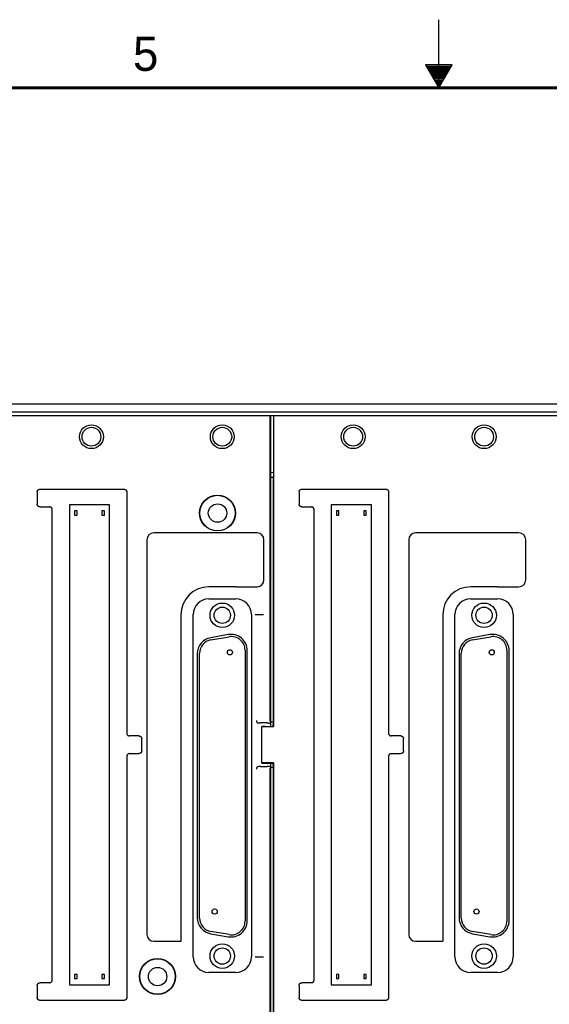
# Model space of a CAD drawing. Header units: inches. Extents: x 0 to 34, y 0 to 22.
# Tile 8 of 18: x 13.9 to 17.8, y 14.8 to 22. Entities that reach past the tile are written whole.
import ezdxf

# ---------------------------------------------------------------- set-up
doc = ezdxf.new("R2010")
doc.units = ezdxf.units.IN
doc.header["$LTSCALE"] = 1.87
doc.header["$MEASUREMENT"] = 0
doc.layers.get('0').update_dxf_attribs({"linetype": 'CONTINUOUS'})
doc.styles.get("Standard").update_dxf_attribs({"font": 'txt', "width": 0.8})

msp = doc.modelspace()

# ---------------------------------------------------------------- linework, layer by layer
at = {"color": 2, "linetype": 'CONTINUOUS'}
for p, q in [((17, 21.5), (17, 22)), ((16.902, 21.6697), (17, 21.5)), ((17.098, 21.6697), (16.902, 21.6697)), ((17, 21.5), (17.098, 21.6697)), ((16.9076, 21.66), (17.0924, 21.66)), ((16.9134, 21.65), (17.0866, 21.65)), ((16.9192, 21.64), (17.0808, 21.64)), ((16.925, 21.63), (17.0751, 21.63)), ((16.9307, 21.62), (17.0693, 21.62)), ((16.9365, 21.61), (17.0635, 21.61)), ((16.9423, 21.6), (17.0578, 21.6)), ((16.9481, 21.59), (17.052, 21.59)), ((16.9538, 21.58), (17.0462, 21.58)), ((16.9596, 21.57), (17.0404, 21.57)), ((16.9654, 21.56), (17.0347, 21.56)), ((16.9712, 21.55), (17.0289, 21.55)), ((16.9769, 21.54), (17.0231, 21.54)), ((16.9827, 21.53), (17.0173, 21.53)), ((16.9885, 21.52), (17.0116, 21.52)), ((16.9942, 21.51), (17.0058, 21.51))]:
    msp.add_line(p, q, dxfattribs=at)
at = {"color": 7, "linetype": 'CONTINUOUS'}
for p, q in [((6.2977, 19.181), (23.4577, 19.181)), ((23.4577, 19.121), (6.2977, 19.121)), ((6.3077, 19.096), (15.7377, 19.096)), ((15.7649, 19.0932), (6.3105, 19.0932)), ((15.7377, 19.096), (15.7657, 19.094)), ((15.7577, 19.096), (15.7577, 19.0946)), ((15.7577, 19.096), (23.4477, 19.096)), ((15.789, 19.0939), (15.7577, 19.096)), ((15.7657, 19.094), (15.7649, 19.0932)), ((15.7649, 16.8541), (15.7649, 19.0932)), ((15.7657, 19.094), (15.7657, 18.646)), ((15.789, 19.0939), (15.789, 18.677)), ((15.789, 19.0939), (15.7893, 19.0932)), ((15.7893, 19.0932), (15.7893, 16.8141)), ((23.4449, 19.0932), (15.7893, 19.0932)), ((15.789, 18.677), (15.7657, 18.6794)), ((15.7677, 18.646), (15.7657, 18.646)), ((15.7677, 16.816), (15.7677, 18.646)), ((15.7677, 18.6452), (15.7877, 18.6452)), ((15.7879, 18.646), (15.7877, 18.6452)), ((15.7877, 16.8467), (15.7877, 18.6452)), ((15.7879, 18.6771), (15.7879, 18.646)), ((14.0557, 18.536), (14.0557, 18.446)), ((14.0757, 18.556), (14.6917, 18.556)), ((14.7117, 18.536), (14.7117, 16.766)), ((15.9759, 18.536), (15.9759, 18.446)), ((15.9959, 18.556), (16.6119, 18.556)), ((16.6319, 18.536), (16.6319, 16.766)), ((14.0757, 18.426), (14.1457, 18.426)), ((14.2912, 18.441), (14.2912, 14.921)), ((14.5862, 18.441), (14.2912, 18.441)), ((14.5862, 14.921), (14.5862, 18.441)), ((15.9959, 18.426), (16.0659, 18.426)), ((16.2112, 18.441), (16.2112, 14.921)), ((16.5062, 18.441), (16.2112, 18.441)), ((16.5062, 14.921), (16.5062, 18.441)), ((14.1657, 14.956), (14.1657, 18.406)), ((14.3297, 18.3965), (14.3297, 18.3655)), ((14.3477, 18.3965), (14.3297, 18.3965)), ((14.3297, 18.3655), (14.3477, 18.3655)), ((14.3477, 18.3655), (14.3477, 18.3965)), ((14.5297, 18.3965), (14.5297, 18.3655)), ((14.5477, 18.3965), (14.5297, 18.3965)), ((14.5297, 18.3655), (14.5477, 18.3655)), ((14.5477, 18.3655), (14.5477, 18.3965)), ((16.0859, 14.956), (16.0859, 18.406)), ((16.2497, 18.3965), (16.2497, 18.3655)), ((16.2677, 18.3965), (16.2497, 18.3965)), ((16.2497, 18.3655), (16.2677, 18.3655)), ((16.2677, 18.3655), (16.2677, 18.3965)), ((16.4497, 18.3965), (16.4497, 18.3655)), ((16.4677, 18.3965), (16.4497, 18.3965)), ((16.4497, 18.3655), (16.4677, 18.3655)), ((16.4677, 18.3655), (16.4677, 18.3965)), ((15.6677, 18.235), (14.9097, 18.235)), ((17.5877, 18.235), (16.8297, 18.235)), ((14.8597, 18.185), (14.8597, 15.29)), ((15.7177, 17.89), (15.7177, 18.185)), ((16.7797, 18.185), (16.7797, 15.29)), ((17.6377, 17.89), (17.6377, 18.185)), ((15.5117, 17.84), (15.3147, 17.84)), ((15.5117, 17.8396), (15.6677, 17.84)), ((17.4317, 17.84), (17.2347, 17.84)), ((15.3137, 17.7511), (15.5117, 17.7511)), ((17.2337, 17.7511), (17.4317, 17.7511)), ((15.1097, 17.635), (15.1097, 15.24)), ((15.1985, 15.126), (15.1985, 17.636)), ((15.6269, 17.636), (15.6269, 15.126)), ((15.654, 17.636), (15.7155, 17.636)), ((17.0297, 17.635), (17.0297, 15.24)), ((17.1185, 15.126), (17.1185, 17.636)), ((17.5469, 17.636), (17.5469, 15.126)), ((15.4553, 17.4891), (15.3283, 17.4667)), ((17.3753, 17.4891), (17.2483, 17.4667)), ((15.3283, 17.45), (15.4623, 17.4736)), ((17.2483, 17.45), (17.3823, 17.4736)), ((15.2292, 17.3486), (15.2292, 15.4134)), ((15.2457, 15.4104), (15.2457, 17.3515)), ((15.5797, 17.3751), (15.5797, 15.3868)), ((15.5962, 15.391), (15.5962, 17.371)), ((17.1492, 17.3486), (17.1492, 15.4134)), ((17.1657, 15.4104), (17.1657, 17.3515)), ((17.4997, 17.3751), (17.4997, 15.3868)), ((17.5162, 15.391), (17.5162, 17.371)), ((15.6684, 16.8431), (15.6671, 16.8463)), ((15.7423, 16.841), (15.6934, 16.841)), ((15.7652, 16.8441), (15.7673, 16.8388)), ((15.7877, 16.8467), (15.7677, 16.8467)), ((15.7856, 16.816), (15.7877, 16.8467)), ((15.7887, 16.816), (15.7877, 16.8467)), ((15.7017, 16.5473), (15.7017, 16.8146)), ((15.7017, 16.8141), (15.7893, 16.8141)), ((15.7267, 16.816), (15.7887, 16.816)), ((15.7893, 16.8141), (15.7887, 16.816)), ((14.8017, 16.746), (14.7317, 16.746)), ((14.8217, 16.636), (14.8217, 16.726)), ((16.7219, 16.746), (16.6519, 16.746)), ((16.7419, 16.636), (16.7419, 16.726)), ((14.7317, 16.616), (14.8017, 16.616)), ((16.6519, 16.616), (16.7219, 16.616)), ((14.7117, 16.596), (14.7117, 14.826)), ((15.7893, 16.5478), (15.7017, 16.5478)), ((15.7267, 16.546), (15.7887, 16.546)), ((15.7677, 14.716), (15.7677, 16.546)), ((15.7877, 16.5152), (15.7856, 16.546)), ((15.7877, 16.5152), (15.7887, 16.546)), ((15.7893, 16.5478), (15.7887, 16.546)), ((15.7893, 16.5478), (15.7893, 14.2688)), ((16.6319, 16.596), (16.6319, 14.826)), ((15.6671, 16.5156), (15.6684, 16.5188)), ((15.6934, 16.521), (15.7423, 16.521)), ((15.7649, 14.2688), (15.7649, 16.5079)), ((15.7673, 16.5231), (15.7652, 16.5178)), ((15.7877, 16.5152), (15.7677, 16.5152)), ((15.7877, 14.7167), (15.7877, 16.5152)), ((14.9097, 15.24), (15.1104, 15.24)), ((15.4623, 15.2883), (15.3283, 15.3119)), ((15.3283, 15.2952), (15.4553, 15.2728)), ((16.8297, 15.24), (17.0304, 15.24)), ((17.3823, 15.2883), (17.2483, 15.3119)), ((17.2483, 15.2952), (17.3753, 15.2728)), ((15.654, 15.126), (15.7155, 15.126)), ((14.3477, 14.9965), (14.3297, 14.9965)), ((14.3297, 14.9965), (14.3297, 14.9655)), ((14.3297, 14.9655), (14.3477, 14.9655)), ((14.3477, 14.9655), (14.3477, 14.9965)), ((14.5477, 14.9965), (14.5297, 14.9965)), ((14.5297, 14.9965), (14.5297, 14.9655)), ((14.5297, 14.9655), (14.5477, 14.9655)), ((14.5477, 14.9655), (14.5477, 14.9965)), ((15.5117, 15.0108), (15.3137, 15.0108)), ((16.2677, 14.9965), (16.2497, 14.9965)), ((16.2497, 14.9965), (16.2497, 14.9655)), ((16.2497, 14.9655), (16.2677, 14.9655)), ((16.2677, 14.9655), (16.2677, 14.9965)), ((16.4677, 14.9965), (16.4497, 14.9965)), ((16.4497, 14.9965), (16.4497, 14.9655)), ((16.4497, 14.9655), (16.4677, 14.9655)), ((16.4677, 14.9655), (16.4677, 14.9965)), ((17.4317, 15.0108), (17.2337, 15.0108)), ((14.0557, 14.916), (14.0557, 14.826)), ((14.1457, 14.936), (14.0757, 14.936)), ((14.2912, 14.921), (14.5862, 14.921)), ((15.9759, 14.916), (15.9759, 14.826)), ((16.0659, 14.936), (15.9959, 14.936)), ((16.2112, 14.921), (16.5062, 14.921)), ((14.6917, 14.806), (14.0757, 14.806)), ((16.6119, 14.806), (15.9959, 14.806))]:
    msp.add_line(p, q, dxfattribs=at)
at = {"color": 7, "linetype": 'CONTINUOUS', "const_width": 0.02}
msp.add_lwpolyline([(33.5, 21.5), (0.5, 21.5)], dxfattribs=at)
at = {"color": 7, "linetype": 'CONTINUOUS'}
for centre, radius in [((14.4527, 18.941), 0.0875), ((14.4527, 18.941), 0.069), ((15.4127, 18.941), 0.0875), ((15.4127, 18.941), 0.069), ((16.3729, 18.941), 0.0875), ((16.3727, 18.941), 0.069), ((17.3329, 18.941), 0.0875), ((17.3327, 18.941), 0.069), ((15.3777, 18.381), 0.1317), ((15.3777, 18.381), 0.13), ((15.3777, 18.381), 0.0675), ((15.4127, 17.631), 0.09), ((17.3327, 17.631), 0.09), ((15.4127, 17.631), 0.06), ((17.3327, 17.631), 0.06), ((15.4687, 17.359), 0.019), ((17.3887, 17.359), 0.019), ((15.3567, 15.4575), 0.019), ((17.2767, 15.4575), 0.019), ((15.4127, 15.131), 0.09), ((15.4127, 15.131), 0.06), ((17.3327, 15.131), 0.09), ((17.3327, 15.131), 0.06), ((14.9377, 14.981), 0.1317), ((14.9377, 14.981), 0.13), ((14.9377, 14.981), 0.0675)]:
    msp.add_circle(centre, radius, dxfattribs=at)
for centre, radius, start, end in [((14.9097, 18.185), 0.05, 90, 180), ((15.6677, 18.185), 0.05, 0, 90), ((16.8297, 18.185), 0.05, 90, 180), ((17.5877, 18.185), 0.05, 0, 90), ((15.6677, 17.89), 0.05, 270, 360), ((17.5877, 17.89), 0.05, 270, 360), ((15.3147, 17.635), 0.205, 90, 180), ((17.2347, 17.635), 0.205, 90, 180), ((15.3137, 17.636), 0.1152, 90, 180), ((15.5117, 17.636), 0.1152, 0, 90), ((17.2337, 17.636), 0.1152, 90, 180), ((17.4317, 17.636), 0.1152, 0, 90), ((15.4762, 17.371), 0.12, 0, 100), ((17.3962, 17.371), 0.12, 0, 100), ((15.3492, 17.3486), 0.12, 100, 180), ((15.3457, 17.3515), 0.1, 100, 180), ((15.4797, 17.3751), 0.1, 0, 100), ((17.2692, 17.3486), 0.12, 100, 180), ((17.2657, 17.3515), 0.1, 100, 180), ((17.3997, 17.3751), 0.1, 0, 100), ((15.3492, 15.4134), 0.12, 180, 260), ((15.3457, 15.4104), 0.1, 180, 260), ((15.4762, 15.391), 0.12, 260, 360), ((15.4797, 15.3868), 0.1, 260, 360), ((17.2692, 15.4134), 0.12, 180, 260), ((17.2657, 15.4104), 0.1, 180, 260), ((17.3962, 15.391), 0.12, 260, 360), ((17.3997, 15.3868), 0.1, 260, 360), ((14.9097, 15.29), 0.05, 180, 270), ((16.8297, 15.29), 0.05, 180, 270), ((15.3137, 15.126), 0.1152, 180, 270), ((15.5117, 15.126), 0.1152, 270, 0), ((17.2337, 15.126), 0.1152, 180, 270), ((17.4317, 15.126), 0.1152, 270, 0)]:
    msp.add_arc(centre, radius, start, end, dxfattribs=at)
for points, knots in [([(14.0557, 18.536), (14.0557, 18.5366), (14.0557, 18.5378), (14.056, 18.5396), (14.0564, 18.5414), (14.057, 18.5432), (14.0578, 18.5449), (14.0587, 18.5465), (14.0597, 18.548), (14.0609, 18.5495), (14.0622, 18.5508), (14.0636, 18.5519), (14.0651, 18.553), (14.0667, 18.5539), (14.0684, 18.5546), (14.0702, 18.5552), (14.072, 18.5556), (14.0738, 18.5559), (14.0751, 18.556), (14.0757, 18.556)], [0, 0, 0, 0, 0.058832, 0.117676, 0.176484, 0.235334, 0.294125, 0.352977, 0.411758, 0.470611, 0.529389, 0.588242, 0.647023, 0.705875, 0.764666, 0.823516, 0.882324, 0.941168, 1, 1, 1, 1]), ([(14.6917, 18.556), (14.6923, 18.556), (14.6935, 18.5559), (14.6954, 18.5556), (14.6972, 18.5552), (14.6989, 18.5546), (14.7006, 18.5539), (14.7022, 18.553), (14.7038, 18.5519), (14.7052, 18.5508), (14.7065, 18.5495), (14.7077, 18.548), (14.7087, 18.5465), (14.7096, 18.5449), (14.7104, 18.5432), (14.7109, 18.5414), (14.7114, 18.5396), (14.7116, 18.5378), (14.7117, 18.5366), (14.7117, 18.536)], [0, 0, 0, 0, 0.058832, 0.117676, 0.176484, 0.235334, 0.294125, 0.352977, 0.411758, 0.470611, 0.529389, 0.588242, 0.647023, 0.705875, 0.764666, 0.823516, 0.882324, 0.941168, 1, 1, 1, 1]), ([(15.9759, 18.536), (15.9759, 18.5366), (15.9759, 18.5378), (15.9762, 18.5396), (15.9766, 18.5414), (15.9772, 18.5432), (15.978, 18.5449), (15.9789, 18.5465), (15.9799, 18.548), (15.9811, 18.5495), (15.9824, 18.5508), (15.9838, 18.5519), (15.9853, 18.553), (15.9869, 18.5539), (15.9886, 18.5546), (15.9904, 18.5552), (15.9922, 18.5556), (15.994, 18.5559), (15.9953, 18.556), (15.9959, 18.556)], [0, 0, 0, 0, 0.058832, 0.117676, 0.176484, 0.235334, 0.294125, 0.352977, 0.411758, 0.470611, 0.529389, 0.588242, 0.647023, 0.705875, 0.764666, 0.823516, 0.882324, 0.941168, 1, 1, 1, 1]), ([(16.6119, 18.556), (16.6125, 18.556), (16.6137, 18.5559), (16.6156, 18.5556), (16.6174, 18.5552), (16.6191, 18.5546), (16.6208, 18.5539), (16.6224, 18.553), (16.624, 18.5519), (16.6254, 18.5508), (16.6267, 18.5495), (16.6279, 18.548), (16.6289, 18.5465), (16.6298, 18.5449), (16.6306, 18.5432), (16.6311, 18.5414), (16.6316, 18.5396), (16.6318, 18.5378), (16.6319, 18.5366), (16.6319, 18.536)], [0, 0, 0, 0, 0.058832, 0.117676, 0.176484, 0.235334, 0.294125, 0.352977, 0.411758, 0.470611, 0.529389, 0.588242, 0.647023, 0.705875, 0.764666, 0.823516, 0.882324, 0.941168, 1, 1, 1, 1]), ([(14.0757, 18.426), (14.0751, 18.426), (14.0738, 18.426), (14.072, 18.4263), (14.0702, 18.4267), (14.0684, 18.4273), (14.0667, 18.428), (14.0651, 18.4289), (14.0636, 18.43), (14.0622, 18.4312), (14.0609, 18.4325), (14.0597, 18.4339), (14.0587, 18.4354), (14.0578, 18.437), (14.057, 18.4387), (14.0564, 18.4405), (14.056, 18.4423), (14.0557, 18.4441), (14.0557, 18.4453), (14.0557, 18.446)], [0, 0, 0, 0, 0.058832, 0.117676, 0.176484, 0.235334, 0.294125, 0.352977, 0.411758, 0.470611, 0.529389, 0.588242, 0.647023, 0.705875, 0.764666, 0.823516, 0.882324, 0.941168, 1, 1, 1, 1]), ([(14.1657, 18.406), (14.1657, 18.4066), (14.1656, 18.4078), (14.1654, 18.4096), (14.1649, 18.4114), (14.1644, 18.4132), (14.1636, 18.4149), (14.1627, 18.4165), (14.1617, 18.418), (14.1605, 18.4195), (14.1592, 18.4208), (14.1578, 18.4219), (14.1562, 18.423), (14.1546, 18.4239), (14.1529, 18.4246), (14.1512, 18.4252), (14.1494, 18.4256), (14.1475, 18.4259), (14.1463, 18.426), (14.1457, 18.426)], [0, 0, 0, 0, 0.058832, 0.117676, 0.176484, 0.235334, 0.294125, 0.352977, 0.411758, 0.470611, 0.529389, 0.588242, 0.647023, 0.705875, 0.764666, 0.823516, 0.882324, 0.941168, 1, 1, 1, 1]), ([(15.9959, 18.426), (15.9953, 18.426), (15.994, 18.426), (15.9922, 18.4263), (15.9904, 18.4267), (15.9886, 18.4273), (15.9869, 18.428), (15.9853, 18.4289), (15.9838, 18.43), (15.9824, 18.4312), (15.9811, 18.4325), (15.9799, 18.4339), (15.9789, 18.4354), (15.978, 18.437), (15.9772, 18.4387), (15.9766, 18.4405), (15.9762, 18.4423), (15.9759, 18.4441), (15.9759, 18.4453), (15.9759, 18.446)], [0, 0, 0, 0, 0.058832, 0.117676, 0.176484, 0.235334, 0.294125, 0.352977, 0.411758, 0.470611, 0.529389, 0.588242, 0.647023, 0.705875, 0.764666, 0.823516, 0.882324, 0.941168, 1, 1, 1, 1]), ([(16.0859, 18.406), (16.0859, 18.4066), (16.0858, 18.4078), (16.0856, 18.4096), (16.0851, 18.4114), (16.0846, 18.4132), (16.0838, 18.4149), (16.0829, 18.4165), (16.0819, 18.418), (16.0807, 18.4195), (16.0794, 18.4208), (16.078, 18.4219), (16.0764, 18.423), (16.0748, 18.4239), (16.0731, 18.4246), (16.0714, 18.4252), (16.0696, 18.4256), (16.0677, 18.4259), (16.0665, 18.426), (16.0659, 18.426)], [0, 0, 0, 0, 0.058832, 0.117676, 0.176484, 0.235334, 0.294125, 0.352977, 0.411758, 0.470611, 0.529389, 0.588242, 0.647023, 0.705875, 0.764666, 0.823516, 0.882324, 0.941168, 1, 1, 1, 1]), ([(17.4317, 17.8396), (17.4488, 17.8396), (17.4832, 17.8401), (17.5352, 17.8399), (17.5701, 17.84), (17.5877, 17.84)], [0, 0, 0, 0, 0.328323, 0.661655, 1, 1, 1, 1]), ([(15.6671, 16.8463), (15.6671, 16.8464), (15.667, 16.8467), (15.6669, 16.8474), (15.6668, 16.8484), (15.6666, 16.8497), (15.6665, 16.8515), (15.6663, 16.8537), (15.6662, 16.8563), (15.6661, 16.8581), (15.666, 16.8591)], [0, 0, 0, 0, 0.028223, 0.078427, 0.154622, 0.259796, 0.396573, 0.566293, 0.76842, 1, 1, 1, 1]), ([(15.6684, 16.8431), (15.6684, 16.843), (15.6686, 16.8428), (15.669, 16.8427), (15.6695, 16.8425), (15.6702, 16.8423), (15.6711, 16.8422), (15.6721, 16.842), (15.6733, 16.8418), (15.6746, 16.8417), (15.6761, 16.8416), (15.6777, 16.8414), (15.6794, 16.8413), (15.6812, 16.8412), (15.6831, 16.8411), (15.6851, 16.8411), (15.6871, 16.841), (15.6892, 16.841), (15.6913, 16.841), (15.6927, 16.841), (15.6934, 16.841)], [0, 0, 0, 0, 0.009887, 0.025476, 0.047511, 0.076167, 0.111289, 0.152769, 0.200241, 0.253472, 0.312018, 0.375485, 0.443448, 0.515327, 0.590749, 0.668995, 0.749701, 0.8321, 0.91577, 1, 1, 1, 1]), ([(15.7423, 16.841), (15.743, 16.841), (15.7444, 16.841), (15.7465, 16.8409), (15.7486, 16.8409), (15.7506, 16.8408), (15.7526, 16.8408), (15.7545, 16.8407), (15.7563, 16.8406), (15.758, 16.8405), (15.7596, 16.8404), (15.7611, 16.8402), (15.7624, 16.8401), (15.7636, 16.8399), (15.7646, 16.8398), (15.7655, 16.8396), (15.7662, 16.8394), (15.7667, 16.8392), (15.7671, 16.8391), (15.7673, 16.8389), (15.7673, 16.8388)], [0, 0, 0, 0, 0.08423, 0.1679, 0.250299, 0.331005, 0.409251, 0.484673, 0.556552, 0.624515, 0.687982, 0.746528, 0.799759, 0.847231, 0.888711, 0.923833, 0.952489, 0.974524, 0.990113, 1, 1, 1, 1]), ([(15.7649, 16.8541), (15.7649, 16.8537), (15.7649, 16.853), (15.7649, 16.852), (15.7649, 16.8509), (15.7649, 16.85), (15.7649, 16.849), (15.765, 16.8481), (15.765, 16.8473), (15.765, 16.8466), (15.765, 16.8459), (15.7651, 16.8454), (15.7651, 16.8449), (15.7651, 16.8445), (15.7652, 16.8443), (15.7652, 16.8441), (15.7652, 16.8441)], [0, 0, 0, 0, 0.10598, 0.210873, 0.313226, 0.412285, 0.506533, 0.595277, 0.677279, 0.751706, 0.817784, 0.874609, 0.921764, 0.95854, 0.984705, 1, 1, 1, 1]), ([(14.7117, 16.766), (14.7117, 16.7653), (14.7117, 16.7641), (14.712, 16.7623), (14.7124, 16.7605), (14.713, 16.7587), (14.7138, 16.757), (14.7147, 16.7554), (14.7157, 16.7539), (14.7169, 16.7525), (14.7182, 16.7512), (14.7196, 16.75), (14.7211, 16.7489), (14.7227, 16.748), (14.7244, 16.7473), (14.7262, 16.7467), (14.728, 16.7463), (14.7298, 16.746), (14.7311, 16.746), (14.7317, 16.746)], [0, 0, 0, 0, 0.058832, 0.117676, 0.176484, 0.235334, 0.294125, 0.352977, 0.411758, 0.470611, 0.529389, 0.588242, 0.647023, 0.705875, 0.764666, 0.823516, 0.882324, 0.941168, 1, 1, 1, 1]), ([(15.7267, 16.816), (15.726, 16.816), (15.7245, 16.816), (15.7224, 16.8159), (15.7202, 16.8159), (15.7182, 16.8159), (15.7161, 16.8158), (15.7142, 16.8158), (15.7124, 16.8157), (15.7107, 16.8157), (15.7091, 16.8156), (15.7076, 16.8155), (15.7063, 16.8154), (15.7051, 16.8153), (15.7041, 16.8152), (15.7032, 16.8151), (15.7026, 16.815), (15.7021, 16.8149), (15.7018, 16.8148), (15.7017, 16.8147), (15.7017, 16.8146)], [0, 0, 0, 0, 0.086644, 0.172676, 0.257324, 0.340125, 0.42025, 0.497301, 0.570506, 0.639462, 0.703549, 0.762316, 0.815342, 0.862159, 0.902514, 0.936018, 0.962534, 0.981859, 0.994078, 1, 1, 1, 1]), ([(16.6319, 16.766), (16.6319, 16.7653), (16.6319, 16.7641), (16.6322, 16.7623), (16.6326, 16.7605), (16.6332, 16.7587), (16.634, 16.757), (16.6349, 16.7554), (16.6359, 16.7539), (16.6371, 16.7525), (16.6384, 16.7512), (16.6398, 16.75), (16.6413, 16.7489), (16.6429, 16.748), (16.6446, 16.7473), (16.6464, 16.7467), (16.6482, 16.7463), (16.65, 16.746), (16.6513, 16.746), (16.6519, 16.746)], [0, 0, 0, 0, 0.058832, 0.117676, 0.176484, 0.235334, 0.294125, 0.352977, 0.411758, 0.470611, 0.529389, 0.588242, 0.647023, 0.705875, 0.764666, 0.823516, 0.882324, 0.941168, 1, 1, 1, 1]), ([(14.8017, 16.746), (14.8023, 16.746), (14.8035, 16.7459), (14.8054, 16.7456), (14.8072, 16.7452), (14.8089, 16.7446), (14.8106, 16.7439), (14.8122, 16.743), (14.8138, 16.7419), (14.8152, 16.7408), (14.8165, 16.7395), (14.8177, 16.738), (14.8187, 16.7365), (14.8196, 16.7349), (14.8204, 16.7332), (14.8209, 16.7314), (14.8214, 16.7296), (14.8216, 16.7278), (14.8217, 16.7266), (14.8217, 16.726)], [0, 0, 0, 0, 0.058832, 0.117676, 0.176484, 0.235334, 0.294125, 0.352977, 0.411758, 0.470611, 0.529389, 0.588242, 0.647023, 0.705875, 0.764666, 0.823516, 0.882324, 0.941168, 1, 1, 1, 1]), ([(16.7219, 16.746), (16.7225, 16.746), (16.7237, 16.7459), (16.7256, 16.7456), (16.7274, 16.7452), (16.7291, 16.7446), (16.7308, 16.7439), (16.7324, 16.743), (16.734, 16.7419), (16.7354, 16.7408), (16.7367, 16.7395), (16.7379, 16.738), (16.7389, 16.7365), (16.7398, 16.7349), (16.7406, 16.7332), (16.7411, 16.7314), (16.7416, 16.7296), (16.7418, 16.7278), (16.7419, 16.7266), (16.7419, 16.726)], [0, 0, 0, 0, 0.058832, 0.117676, 0.176484, 0.235334, 0.294125, 0.352977, 0.411758, 0.470611, 0.529389, 0.588242, 0.647023, 0.705875, 0.764666, 0.823516, 0.882324, 0.941168, 1, 1, 1, 1]), ([(14.7317, 16.616), (14.7311, 16.616), (14.7298, 16.6159), (14.728, 16.6156), (14.7262, 16.6152), (14.7244, 16.6146), (14.7227, 16.6139), (14.7211, 16.613), (14.7196, 16.6119), (14.7182, 16.6108), (14.7169, 16.6095), (14.7157, 16.608), (14.7147, 16.6065), (14.7138, 16.6049), (14.713, 16.6032), (14.7124, 16.6014), (14.712, 16.5996), (14.7117, 16.5978), (14.7117, 16.5966), (14.7117, 16.596)], [0, 0, 0, 0, 0.058832, 0.117676, 0.176484, 0.235334, 0.294125, 0.352977, 0.411758, 0.470611, 0.529389, 0.588242, 0.647023, 0.705875, 0.764666, 0.823516, 0.882324, 0.941168, 1, 1, 1, 1]), ([(14.8217, 16.636), (14.8217, 16.6353), (14.8216, 16.6341), (14.8214, 16.6323), (14.8209, 16.6305), (14.8204, 16.6287), (14.8196, 16.627), (14.8187, 16.6254), (14.8177, 16.6239), (14.8165, 16.6225), (14.8152, 16.6212), (14.8138, 16.62), (14.8122, 16.6189), (14.8106, 16.618), (14.8089, 16.6173), (14.8072, 16.6167), (14.8054, 16.6163), (14.8035, 16.616), (14.8023, 16.616), (14.8017, 16.616)], [0, 0, 0, 0, 0.058832, 0.117676, 0.176484, 0.235334, 0.294125, 0.352977, 0.411758, 0.470611, 0.529389, 0.588242, 0.647023, 0.705875, 0.764666, 0.823516, 0.882324, 0.941168, 1, 1, 1, 1]), ([(16.6519, 16.616), (16.6513, 16.616), (16.65, 16.6159), (16.6482, 16.6156), (16.6464, 16.6152), (16.6446, 16.6146), (16.6429, 16.6139), (16.6413, 16.613), (16.6398, 16.6119), (16.6384, 16.6108), (16.6371, 16.6095), (16.6359, 16.608), (16.6349, 16.6065), (16.634, 16.6049), (16.6332, 16.6032), (16.6326, 16.6014), (16.6322, 16.5996), (16.6319, 16.5978), (16.6319, 16.5966), (16.6319, 16.596)], [0, 0, 0, 0, 0.058832, 0.117676, 0.176484, 0.235334, 0.294125, 0.352977, 0.411758, 0.470611, 0.529389, 0.588242, 0.647023, 0.705875, 0.764666, 0.823516, 0.882324, 0.941168, 1, 1, 1, 1]), ([(16.7419, 16.636), (16.7419, 16.6353), (16.7418, 16.6341), (16.7416, 16.6323), (16.7411, 16.6305), (16.7406, 16.6287), (16.7398, 16.627), (16.7389, 16.6254), (16.7379, 16.6239), (16.7367, 16.6225), (16.7354, 16.6212), (16.734, 16.62), (16.7324, 16.6189), (16.7308, 16.618), (16.7291, 16.6173), (16.7274, 16.6167), (16.7256, 16.6163), (16.7237, 16.616), (16.7225, 16.616), (16.7219, 16.616)], [0, 0, 0, 0, 0.058832, 0.117676, 0.176484, 0.235334, 0.294125, 0.352977, 0.411758, 0.470611, 0.529389, 0.588242, 0.647023, 0.705875, 0.764666, 0.823516, 0.882324, 0.941168, 1, 1, 1, 1]), ([(15.7017, 16.5473), (15.7017, 16.5472), (15.7018, 16.5471), (15.7021, 16.547), (15.7026, 16.5469), (15.7032, 16.5468), (15.7041, 16.5467), (15.7051, 16.5466), (15.7063, 16.5465), (15.7076, 16.5464), (15.7091, 16.5463), (15.7107, 16.5463), (15.7124, 16.5462), (15.7142, 16.5461), (15.7161, 16.5461), (15.7182, 16.546), (15.7202, 16.546), (15.7224, 16.546), (15.7245, 16.546), (15.726, 16.546), (15.7267, 16.546)], [0, 0, 0, 0, 0.005922, 0.018141, 0.037466, 0.063982, 0.097486, 0.137841, 0.184658, 0.237684, 0.296451, 0.360538, 0.429494, 0.502699, 0.57975, 0.659875, 0.742676, 0.827324, 0.913356, 1, 1, 1, 1]), ([(15.666, 16.5028), (15.6661, 16.5038), (15.6662, 16.5056), (15.6663, 16.5082), (15.6665, 16.5104), (15.6666, 16.5122), (15.6668, 16.5135), (15.6669, 16.5145), (15.667, 16.5152), (15.6671, 16.5155), (15.6671, 16.5156)], [0, 0, 0, 0, 0.231587, 0.433715, 0.603434, 0.740211, 0.845382, 0.921576, 0.971779, 1, 1, 1, 1]), ([(15.6934, 16.521), (15.6927, 16.521), (15.6913, 16.521), (15.6892, 16.5209), (15.6871, 16.5209), (15.6851, 16.5208), (15.6831, 16.5208), (15.6812, 16.5207), (15.6794, 16.5206), (15.6777, 16.5205), (15.6761, 16.5204), (15.6746, 16.5202), (15.6733, 16.5201), (15.6721, 16.5199), (15.6711, 16.5198), (15.6702, 16.5196), (15.6695, 16.5194), (15.669, 16.5192), (15.6686, 16.5191), (15.6684, 16.5189), (15.6684, 16.5188)], [0, 0, 0, 0, 0.08423, 0.1679, 0.250299, 0.331005, 0.409251, 0.484673, 0.556552, 0.624515, 0.687982, 0.746528, 0.799759, 0.847231, 0.888711, 0.923833, 0.952489, 0.974524, 0.990113, 1, 1, 1, 1]), ([(15.7673, 16.5231), (15.7673, 16.523), (15.7671, 16.5228), (15.7667, 16.5227), (15.7662, 16.5225), (15.7655, 16.5223), (15.7646, 16.5222), (15.7636, 16.522), (15.7624, 16.5218), (15.7611, 16.5217), (15.7596, 16.5216), (15.758, 16.5214), (15.7563, 16.5213), (15.7545, 16.5212), (15.7526, 16.5211), (15.7506, 16.5211), (15.7486, 16.521), (15.7465, 16.521), (15.7444, 16.521), (15.743, 16.521), (15.7423, 16.521)], [0, 0, 0, 0, 0.009887, 0.025476, 0.047511, 0.076167, 0.111289, 0.152769, 0.200241, 0.253472, 0.312018, 0.375485, 0.443448, 0.515327, 0.590749, 0.668995, 0.749701, 0.8321, 0.91577, 1, 1, 1, 1]), ([(15.7652, 16.5178), (15.7652, 16.5178), (15.7652, 16.5176), (15.7651, 16.5174), (15.7651, 16.517), (15.7651, 16.5165), (15.765, 16.516), (15.765, 16.5153), (15.765, 16.5146), (15.765, 16.5138), (15.7649, 16.5129), (15.7649, 16.512), (15.7649, 16.511), (15.7649, 16.51), (15.7649, 16.5089), (15.7649, 16.5082), (15.7649, 16.5079)], [0, 0, 0, 0, 0.015295, 0.04146, 0.078236, 0.125391, 0.182216, 0.248294, 0.322721, 0.404723, 0.493467, 0.587715, 0.686774, 0.789127, 0.89402, 1, 1, 1, 1]), ([(14.1457, 14.936), (14.1463, 14.936), (14.1475, 14.936), (14.1494, 14.9363), (14.1512, 14.9367), (14.1529, 14.9373), (14.1546, 14.938), (14.1562, 14.9389), (14.1578, 14.94), (14.1592, 14.9412), (14.1605, 14.9425), (14.1617, 14.9439), (14.1627, 14.9454), (14.1636, 14.947), (14.1644, 14.9487), (14.1649, 14.9505), (14.1654, 14.9523), (14.1656, 14.9541), (14.1657, 14.9553), (14.1657, 14.956)], [0, 0, 0, 0, 0.058832, 0.117676, 0.176484, 0.235334, 0.294125, 0.352977, 0.411758, 0.470611, 0.529389, 0.588242, 0.647023, 0.705875, 0.764666, 0.823516, 0.882324, 0.941168, 1, 1, 1, 1]), ([(16.0659, 14.936), (16.0665, 14.936), (16.0677, 14.936), (16.0696, 14.9363), (16.0714, 14.9367), (16.0731, 14.9373), (16.0748, 14.938), (16.0764, 14.9389), (16.078, 14.94), (16.0794, 14.9412), (16.0807, 14.9425), (16.0819, 14.9439), (16.0829, 14.9454), (16.0838, 14.947), (16.0846, 14.9487), (16.0851, 14.9505), (16.0856, 14.9523), (16.0858, 14.9541), (16.0859, 14.9553), (16.0859, 14.956)], [0, 0, 0, 0, 0.058832, 0.117676, 0.176484, 0.235334, 0.294125, 0.352977, 0.411758, 0.470611, 0.529389, 0.588242, 0.647023, 0.705875, 0.764666, 0.823516, 0.882324, 0.941168, 1, 1, 1, 1]), ([(14.0557, 14.916), (14.0557, 14.9166), (14.0557, 14.9178), (14.056, 14.9196), (14.0564, 14.9214), (14.057, 14.9232), (14.0578, 14.9249), (14.0587, 14.9265), (14.0597, 14.928), (14.0609, 14.9295), (14.0622, 14.9308), (14.0636, 14.9319), (14.0651, 14.933), (14.0667, 14.9339), (14.0684, 14.9346), (14.0702, 14.9352), (14.072, 14.9356), (14.0738, 14.9359), (14.0751, 14.936), (14.0757, 14.936)], [0, 0, 0, 0, 0.058832, 0.117676, 0.176484, 0.235334, 0.294125, 0.352977, 0.411758, 0.470611, 0.529389, 0.588242, 0.647023, 0.705875, 0.764666, 0.823516, 0.882324, 0.941168, 1, 1, 1, 1]), ([(15.9759, 14.916), (15.9759, 14.9166), (15.9759, 14.9178), (15.9762, 14.9196), (15.9766, 14.9214), (15.9772, 14.9232), (15.978, 14.9249), (15.9789, 14.9265), (15.9799, 14.928), (15.9811, 14.9295), (15.9824, 14.9308), (15.9838, 14.9319), (15.9853, 14.933), (15.9869, 14.9339), (15.9886, 14.9346), (15.9904, 14.9352), (15.9922, 14.9356), (15.994, 14.9359), (15.9953, 14.936), (15.9959, 14.936)], [0, 0, 0, 0, 0.058832, 0.117676, 0.176484, 0.235334, 0.294125, 0.352977, 0.411758, 0.470611, 0.529389, 0.588242, 0.647023, 0.705875, 0.764666, 0.823516, 0.882324, 0.941168, 1, 1, 1, 1]), ([(14.0757, 14.806), (14.0751, 14.806), (14.0738, 14.806), (14.072, 14.8063), (14.0702, 14.8067), (14.0684, 14.8073), (14.0667, 14.808), (14.0651, 14.8089), (14.0636, 14.81), (14.0622, 14.8112), (14.0609, 14.8125), (14.0597, 14.8139), (14.0587, 14.8154), (14.0578, 14.817), (14.057, 14.8187), (14.0564, 14.8205), (14.056, 14.8223), (14.0557, 14.8241), (14.0557, 14.8253), (14.0557, 14.826)], [0, 0, 0, 0, 0.058832, 0.117676, 0.176484, 0.235334, 0.294125, 0.352977, 0.411758, 0.470611, 0.529389, 0.588242, 0.647023, 0.705875, 0.764666, 0.823516, 0.882324, 0.941168, 1, 1, 1, 1]), ([(14.7117, 14.826), (14.7117, 14.8253), (14.7116, 14.8241), (14.7114, 14.8223), (14.7109, 14.8205), (14.7104, 14.8187), (14.7096, 14.817), (14.7087, 14.8154), (14.7077, 14.8139), (14.7065, 14.8125), (14.7052, 14.8112), (14.7038, 14.81), (14.7022, 14.8089), (14.7006, 14.808), (14.6989, 14.8073), (14.6972, 14.8067), (14.6954, 14.8063), (14.6935, 14.806), (14.6923, 14.806), (14.6917, 14.806)], [0, 0, 0, 0, 0.058832, 0.117676, 0.176484, 0.235334, 0.294125, 0.352977, 0.411758, 0.470611, 0.529389, 0.588242, 0.647023, 0.705875, 0.764666, 0.823516, 0.882324, 0.941168, 1, 1, 1, 1]), ([(15.9959, 14.806), (15.9953, 14.806), (15.994, 14.806), (15.9922, 14.8063), (15.9904, 14.8067), (15.9886, 14.8073), (15.9869, 14.808), (15.9853, 14.8089), (15.9838, 14.81), (15.9824, 14.8112), (15.9811, 14.8125), (15.9799, 14.8139), (15.9789, 14.8154), (15.978, 14.817), (15.9772, 14.8187), (15.9766, 14.8205), (15.9762, 14.8223), (15.9759, 14.8241), (15.9759, 14.8253), (15.9759, 14.826)], [0, 0, 0, 0, 0.058832, 0.117676, 0.176484, 0.235334, 0.294125, 0.352977, 0.411758, 0.470611, 0.529389, 0.588242, 0.647023, 0.705875, 0.764666, 0.823516, 0.882324, 0.941168, 1, 1, 1, 1]), ([(16.6319, 14.826), (16.6319, 14.8253), (16.6318, 14.8241), (16.6316, 14.8223), (16.6311, 14.8205), (16.6306, 14.8187), (16.6298, 14.817), (16.6289, 14.8154), (16.6279, 14.8139), (16.6267, 14.8125), (16.6254, 14.8112), (16.624, 14.81), (16.6224, 14.8089), (16.6208, 14.808), (16.6191, 14.8073), (16.6174, 14.8067), (16.6156, 14.8063), (16.6137, 14.806), (16.6125, 14.806), (16.6119, 14.806)], [0, 0, 0, 0, 0.058832, 0.117676, 0.176484, 0.235334, 0.294125, 0.352977, 0.411758, 0.470611, 0.529389, 0.588242, 0.647023, 0.705875, 0.764666, 0.823516, 0.882324, 0.941168, 1, 1, 1, 1])]:
    msp.add_open_spline(points, degree=3, knots=knots, dxfattribs=at)

# ---------------------------------------------------------------- texts
at = {"color": 2, "linetype": 'CONTINUOUS'}
msp.add_text('5', height=0.25, dxfattribs=at).set_placement((14.7577, 21.6247))

doc.saveas('drawing.dxf')
